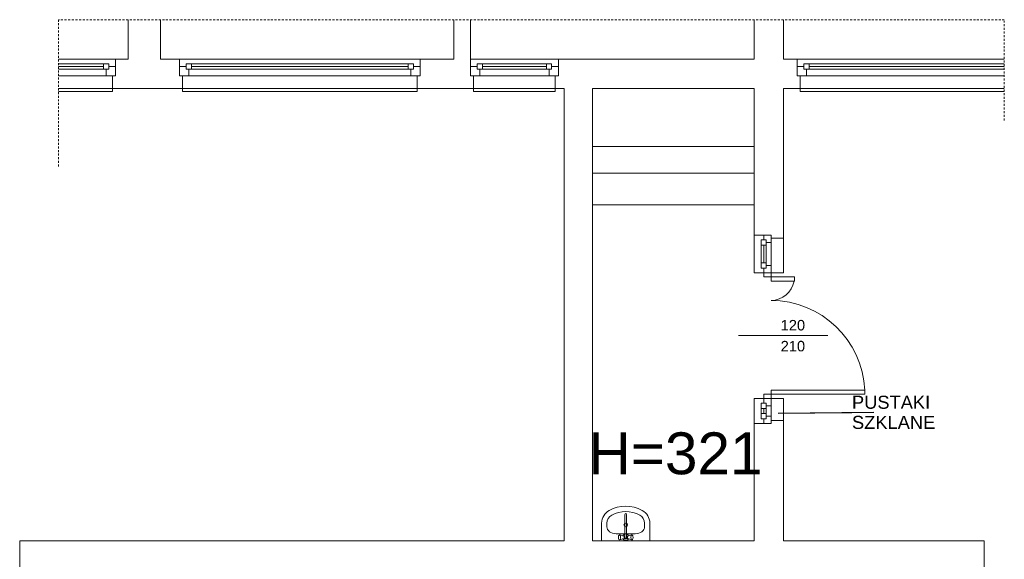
# Model space of a CAD drawing. Header units: millimetres. Extents: x 12683 to 90307, y 30842 to 62253.
# Tile 21 of 152: x 31396 to 32336, y 58749 to 59264. Entities that reach past the tile are written whole.
import ezdxf

# ---------------------------------------------------------------- set-up
doc = ezdxf.new("R2010")
doc.units = ezdxf.units.MM
doc.header["$LTSCALE"] = 0.6
doc.linetypes.add('CIEPLA', pattern=[5.7625, 3.175, -2.5875])
for name, color, linetype, lineweight in [('zzz_podklady_okna_opisy', 252, 'Continuous', 15), ('zzz_podklady_opisy', 252, 'Continuous', 15), ('zzz_podklady_sciany', 252, 'Continuous', 15)]:
    doc.layers.add(name, color=color, linetype=linetype, lineweight=lineweight)
doc.styles.add('GENERATED_STYLE_1', font='ARIAL.TTF')
doc.dimstyles.new('GENERATED_STYLE__5', dxfattribs={"dimtxt": 0.18, "dimasz": 91.2, "dimexe": 0.18, "dimexo": 0.0625, "dimgap": 0.09, "dimtad": 0, "dimtih": 1, "dimtoh": 1, "dimdec": 4, "dimzin": 0, "dimdsep": 46, "dimcen": 0.09, "dimadec": 0, "dimazin": 0, "dimtfac": 1, "dimtdec": 4, "dimtmove": 0, "dimatfit": 3, "dimldrblk": 'ARROWHEAD_5', "dimfxl": 1, "dimtolj": 1, "dimtzin": 0, "dimarcsym": 0})

# ---------------------------------------------------------------- blocks, each defined once
blk = doc.blocks.new('ARROWHEAD_5')
at = {"linetype": 'Continuous'}
blk.add_line((0, 0), (-1, 0), dxfattribs=at)
blk.add_solid([(-1, 0.2679), (0, 0), (-1, -0.2679), (-1, 0.2679)], dxfattribs=at)

msp = doc.modelspace()

# ---------------------------------------------------------------- linework, layer by layer
at = {"layer": 'zzz_podklady_okna_opisy'}
msp.add_line((32167.75, 58962.7), (32082.6, 58962.7), dxfattribs=at)
at = {"layer": 'zzz_podklady_sciany', "linetype": 'CIEPLA'}
for p, q in [((32336.4, 59264.4), (31433.1, 59264.4)), ((31433.1, 59264.4), (31433.1, 59122.68)), ((32336.4, 59168.21), (32336.4, 59264.4))]:
    msp.add_line(p, q, dxfattribs=at)
at = {"layer": 'zzz_podklady_sciany'}
for p, q in [((31499.6, 59264.4), (31499.6, 59226.7)), ((31530.6, 59226.7), (31530.6, 59264.4)), ((31810.6, 59264.4), (31810.6, 59226.7)), ((31826.6, 59226.7), (31826.6, 59264.4)), ((32097.6, 59264.4), (32097.6, 59226.7)), ((32125.6, 59226.7), (32125.6, 59264.4)), ((31433.1, 59226.7), (31487.6, 59226.7)), ((31433.1, 59226.7), (31487.6, 59226.7)), ((31433.1, 59222.2), (31476.1, 59222.2)), ((31433.1, 59222.2), (31476.1, 59222.2)), ((31433.1, 59222.2), (31476.1, 59222.2)), ((31476.1, 59217.2), (31476.1, 59222.2)), ((31476.1, 59222.2), (31481.1, 59222.2)), ((31476.1, 59222.2), (31476.1, 59217.2)), ((31481.1, 59222.2), (31481.1, 59217.2)), ((31487.6, 59219.7), (31487.6, 59226.7)), ((31499.6, 59226.7), (31487.6, 59226.7)), ((31548.6, 59226.7), (31530.6, 59226.7)), ((31548.6, 59219.7), (31548.6, 59226.7)), ((31778.6, 59226.7), (31548.6, 59226.7)), ((31778.6, 59226.7), (31548.6, 59226.7)), ((31778.6, 59219.7), (31778.6, 59226.7)), ((31810.6, 59226.7), (31778.6, 59226.7)), ((31826.6, 59219.7), (31826.6, 59226.7)), ((31910.6, 59226.7), (31826.6, 59226.7)), ((31910.6, 59226.7), (31826.6, 59226.7)), ((31910.6, 59219.7), (31910.6, 59226.7)), ((32097.6, 59226.7), (31910.6, 59226.7)), ((32128.57, 59226.7), (32125.6, 59226.7)), ((32138.6, 59226.7), (32128.57, 59226.7)), ((32138.6, 59219.7), (32138.6, 59226.7)), ((32138.6, 59226.7), (32336.4, 59226.7)), ((32138.6, 59226.7), (32336.4, 59226.7)), ((32145.1, 59222.2), (32150.1, 59222.2)), ((32145.1, 59217.2), (32145.1, 59222.2)), ((32150.1, 59222.2), (32336.4, 59222.2)), ((32150.1, 59222.2), (32336.4, 59222.2)), ((32150.1, 59222.2), (32150.1, 59217.2)), ((32150.1, 59217.2), (32150.1, 59222.2)), ((32150.1, 59222.2), (32336.4, 59222.2)), ((31433.1, 59219.7), (31476.1, 59219.7)), ((31433.1, 59217.2), (31476.1, 59217.2)), ((31478.6, 59210.7), (31433.1, 59210.7)), ((31478.6, 59210.7), (31433.1, 59210.7)), ((31481.1, 59217.2), (31476.1, 59217.2)), ((31476.1, 59217.2), (31478.6, 59217.2)), ((31478.6, 59210.7), (31478.6, 59217.2)), ((31478.6, 59217.2), (31481.1, 59217.2)), ((31478.6, 59217.2), (31478.6, 59210.7)), ((31487.6, 59210.7), (31478.6, 59210.7)), ((31481.1, 59217.2), (31481.1, 59219.7)), ((31481.1, 59219.7), (31487.6, 59219.7)), ((31484.6, 59198.7), (31484.6, 59210.7)), ((31484.6, 59210.7), (31487.6, 59210.7)), ((31484.6, 59210.7), (31487.6, 59210.7)), ((31487.6, 59210.7), (31487.6, 59219.7)), ((31487.6, 59219.7), (31487.6, 59210.7)), ((31487.6, 59210.7), (31487.6, 59219.7)), ((31548.6, 59210.7), (31548.6, 59219.7)), ((31548.6, 59219.7), (31548.6, 59210.7)), ((31548.6, 59210.7), (31548.6, 59219.7)), ((31551.6, 59210.7), (31548.6, 59210.7)), ((31551.6, 59210.7), (31548.6, 59210.7)), ((31551.6, 59198.7), (31551.6, 59210.7)), ((31775.6, 59198.7), (31775.6, 59210.7)), ((31775.6, 59210.7), (31778.6, 59210.7)), ((31775.6, 59210.7), (31778.6, 59210.7)), ((31778.6, 59210.7), (31778.6, 59219.7)), ((31778.6, 59210.7), (31778.6, 59219.7)), ((31778.6, 59210.7), (31778.6, 59219.7)), ((31826.6, 59210.7), (31826.6, 59219.7)), ((31826.6, 59219.7), (31826.6, 59210.7)), ((31826.6, 59210.7), (31826.6, 59219.7)), ((31829.6, 59210.7), (31826.6, 59210.7)), ((31829.6, 59210.7), (31826.6, 59210.7)), ((31829.6, 59198.7), (31829.6, 59210.7)), ((31907.6, 59198.7), (31907.6, 59210.7)), ((31907.6, 59210.7), (31910.6, 59210.7)), ((31907.6, 59210.7), (31910.6, 59210.7)), ((31910.6, 59210.7), (31910.6, 59219.7)), ((31910.6, 59210.7), (31910.6, 59219.7)), ((31910.6, 59210.7), (31910.6, 59219.7)), ((32138.6, 59210.7), (32138.6, 59219.7)), ((32138.6, 59219.7), (32145.1, 59219.7)), ((32138.6, 59210.7), (32138.6, 59219.7)), ((32138.6, 59210.7), (32138.6, 59219.7)), ((32141.6, 59210.7), (32138.6, 59210.7)), ((32147.6, 59210.7), (32138.6, 59210.7)), ((32141.6, 59210.7), (32138.6, 59210.7)), ((32141.6, 59198.7), (32141.6, 59210.7)), ((32145.1, 59219.7), (32145.1, 59217.2)), ((32145.1, 59217.2), (32147.6, 59217.2)), ((32150.1, 59217.2), (32145.1, 59217.2)), ((32147.6, 59217.2), (32147.6, 59210.7)), ((32147.6, 59210.7), (32147.6, 59217.2)), ((32147.6, 59217.2), (32150.1, 59217.2)), ((32336.4, 59210.7), (32147.6, 59210.7)), ((32336.4, 59210.7), (32147.6, 59210.7)), ((32150.1, 59219.7), (32336.4, 59219.7)), ((32150.1, 59217.2), (32336.4, 59217.2)), ((31433.1, 59198.7), (31484.6, 59198.7)), ((31433.1, 59195.7), (31484.6, 59195.7)), ((31484.6, 59198.7), (31551.6, 59198.7)), ((31484.6, 59195.7), (31484.6, 59198.7)), ((31775.6, 59198.7), (31551.6, 59198.7)), ((31551.6, 59195.7), (31551.6, 59198.7)), ((31775.6, 59195.7), (31551.6, 59195.7)), ((31775.6, 59198.7), (31829.6, 59198.7)), ((31775.6, 59198.7), (31775.6, 59195.7)), ((31907.6, 59198.7), (31829.6, 59198.7)), ((31829.6, 59195.7), (31829.6, 59198.7)), ((31907.6, 59195.7), (31829.6, 59195.7)), ((31907.6, 59198.7), (31916.1, 59198.7)), ((31907.6, 59198.7), (31907.6, 59195.7)), ((31916.1, 59198.7), (31916.1, 58766.7)), ((31943.1, 58766.7), (31943.1, 59198.7)), ((31943.1, 59198.7), (32097.6, 59198.7)), ((32097.6, 59198.7), (32097.6, 59058.7)), ((32125.6, 59055.7), (32125.6, 59198.7)), ((32125.6, 59198.7), (32128.57, 59198.7)), ((32128.57, 59198.7), (32141.6, 59198.7)), ((32141.6, 59198.7), (32336.4, 59198.7)), ((32141.6, 59198.7), (32141.6, 59195.7)), ((32141.6, 59195.7), (32336.4, 59195.7)), ((32097.6, 59143.26), (31943.1, 59143.26)), ((31943.1, 59117.7), (32097.6, 59117.7)), ((31943.1, 59087.7), (32097.6, 59087.7)), ((32106.6, 59058.7), (32097.6, 59058.7)), ((32097.6, 59058.7), (32097.6, 59022.7)), ((32113.6, 59058.7), (32106.6, 59058.7)), ((32113.6, 59058.7), (32106.6, 59058.7)), ((32113.6, 59058.7), (32106.6, 59058.7)), ((32113.6, 59055.7), (32113.6, 59058.7)), ((32125.6, 59055.7), (32113.6, 59055.7)), ((32125.6, 59055.7), (32125.6, 59022.7)), ((32125.6, 59022.7), (32097.6, 59022.7)), ((32106.6, 59022.7), (32113.6, 59022.7)), ((32113.6, 59022.7), (32106.6, 59022.7)), ((32106.6, 59022.7), (32106.6, 59018.7)), ((32113.6, 59022.7), (32106.6, 59022.7)), ((32113.6, 59018.7), (32113.6, 59022.7)), ((32106.6, 59018.7), (32113.6, 59018.7)), ((32113.6, 59018.7), (32136, 59018.7)), ((32113.6, 59014.7), (32113.6, 59018.7)), ((32136, 59014.7), (32113.6, 59014.7)), ((32136, 59018.7), (32136, 59014.7)), ((32203.2, 58910.7), (32113.6, 58910.7)), ((32113.6, 58910.7), (32113.6, 58906.7)), ((32203.2, 58906.7), (32203.2, 58910.7)), ((32097.6, 58878.7), (32097.6, 58902.7)), ((32125.6, 58902.7), (32097.6, 58902.7)), ((32113.6, 58906.7), (32106.6, 58906.7)), ((32106.6, 58906.7), (32106.6, 58902.7)), ((32106.6, 58902.7), (32113.6, 58902.7)), ((32113.6, 58902.7), (32106.6, 58902.7)), ((32106.6, 58902.7), (32113.6, 58902.7)), ((32113.6, 58906.7), (32203.2, 58906.7)), ((32113.6, 58902.7), (32113.6, 58906.7)), ((32125.6, 58881.7), (32125.6, 58902.7)), ((32125.6, 58881.7), (32113.6, 58881.7)), ((32113.6, 58881.7), (32113.6, 58878.7)), ((32125.6, 58766.7), (32125.6, 58881.7)), ((32106.6, 58878.7), (32097.6, 58878.7)), ((32097.6, 58878.7), (32097.6, 58766.7)), ((32113.6, 58878.7), (32106.6, 58878.7)), ((32113.6, 58878.7), (32106.6, 58878.7)), ((32113.6, 58878.7), (32106.6, 58878.7)), ((31974.07, 58791.85), (31974.07, 58769.83)), ((31975.64, 58769.83), (31975.64, 58791.85)), ((31951.86, 58766.7), (31951.86, 58783.5)), ((31956.86, 58780.14), (31956.86, 58783.5)), ((31992.86, 58780.14), (31992.86, 58783.5)), ((31997.86, 58766.7), (31997.86, 58783.5)), ((31965.75, 58773.47), (31983.97, 58773.47)), ((31967.94, 58770.97), (31967.86, 58770.32)), ((31967.86, 58770.32), (31967.86, 58769.62)), ((31967.86, 58769.62), (31967.94, 58768.97)), ((31968.09, 58771.5), (31967.94, 58770.97)), ((31967.94, 58768.97), (31968.09, 58768.44)), ((31968.3, 58771.85), (31968.09, 58771.5)), ((31968.09, 58768.44), (31968.3, 58768.09)), ((31968.82, 58772.22), (31968.3, 58771.85)), ((31969.1, 58772.37), (31968.82, 58772.22)), ((31969.38, 58772.22), (31969.1, 58772.37)), ((31972.85, 58771.17), (31969.1, 58772.37)), ((31972.85, 58768.76), (31969.1, 58767.57)), ((31969.63, 58771.81), (31969.38, 58772.22)), ((31969.81, 58771.17), (31969.63, 58771.81)), ((31969.63, 58768.13), (31969.81, 58768.77)), ((31969.91, 58770.38), (31969.81, 58771.17)), ((31969.81, 58768.77), (31969.91, 58769.55)), ((31969.91, 58769.55), (31969.91, 58770.38)), ((31976.87, 58771.17), (31980.62, 58772.37)), ((31976.87, 58768.76), (31980.62, 58767.57)), ((31979.9, 58771.17), (31979.81, 58770.38)), ((31979.81, 58770.38), (31979.81, 58769.55)), ((31979.81, 58769.55), (31979.9, 58768.77)), ((31980.09, 58771.81), (31979.9, 58771.17)), ((31979.9, 58768.77), (31980.09, 58768.13)), ((31980.33, 58772.22), (31980.09, 58771.81)), ((31980.62, 58772.37), (31980.33, 58772.22)), ((31980.9, 58772.22), (31980.62, 58772.37)), ((31980.9, 58772.22), (31981.41, 58771.85)), ((31981.62, 58771.5), (31981.41, 58771.85)), ((31981.41, 58768.09), (31981.62, 58768.44)), ((31981.77, 58770.97), (31981.62, 58771.5)), ((31981.62, 58768.44), (31981.77, 58768.97)), ((31981.85, 58770.32), (31981.77, 58770.97)), ((31981.77, 58768.97), (31981.85, 58769.62)), ((31981.85, 58769.62), (31981.85, 58770.32)), ((31983.97, 58773.47), (31983.97, 58773.47)), ((31396.1, 58766.7), (31396.1, 58656.7)), ((31916.1, 58766.7), (31396.1, 58766.7)), ((32097.6, 58766.7), (31943.1, 58766.7)), ((31951.86, 58766.7), (31997.86, 58766.7)), ((31968.82, 58767.71), (31968.3, 58768.09)), ((31968.82, 58767.71), (31969.1, 58767.57)), ((31969.1, 58767.57), (31969.38, 58767.71)), ((31969.38, 58767.71), (31969.63, 58768.13)), ((31980.09, 58768.13), (31980.33, 58767.71)), ((31980.33, 58767.71), (31980.62, 58767.57)), ((31980.62, 58767.57), (31980.9, 58767.71)), ((31980.9, 58767.71), (31981.41, 58768.09)), ((32317.1, 58766.7), (32125.6, 58766.7)), ((32317.1, 58699.7), (32317.1, 58766.7))]:
    msp.add_line(p, q, dxfattribs=at)
msp.add_circle((31974.86, 58781.89), 1.75, dxfattribs=at)
for centre, radius, start, end in [((32113.6, 59018.7), 22.4, 270, 349.87533), ((32113.6, 58906.7), 89.6, 2.55615, 90), ((31974.86, 58766.7), 33, 61.52544, 118.47456), ((31965.74, 58783.5), 13.89, 118.47456, 180), ((31965.74, 58783.5), 8.89, 118.47456, 180), ((31974.86, 58766.7), 28, 61.52544, 118.47456), ((31974.86, 58791.85), 0.788, 0, 180), ((31983.97, 58783.5), 8.89, 0, 61.52544), ((31983.97, 58783.5), 13.89, 0, 61.52544), ((31974.86, 58769.97), 3, 105.22531, 152.02347), ((31974.86, 58769.97), 3, 207.97653, 332.02347), ((31974.86, 58769.97), 1.68, 118.05488, 61.94512), ((31974.86, 58769.97), 0.8, 190, 350), ((31974.86, 58769.97), 3, 27.97653, 74.77469)]:
    msp.add_arc(centre, radius, start, end, dxfattribs=at)
for centre, major_axis, start_param, end_param in [((31965.75, 58780.14), (8.89, 0), 3.141593, 4.712389), ((31983.97, 58780.14), (-8.89, 0), 1.570796, 3.141593)]:
    msp.add_ellipse(centre, major_axis=major_axis, ratio=0.750558, start_param=start_param, end_param=end_param, dxfattribs=at)

# ---------------------------------------------------------------- texts
at = {"layer": 'zzz_podklady_okna_opisy', "char_height": 10, "attachment_point": 7, "style": 'GENERATED_STYLE_1'}
for s, insert in [('{120}', (32122.84, 58967.49)), ('{210}', (32122.84, 58947.49))]:
    msp.add_mtext(s, dxfattribs=dict(at, insert=insert))
at = {"layer": 'zzz_podklady_okna_opisy', "insert": (32190.92, 58889.32), "char_height": 12.5, "width": 78.0575, "attachment_point": 4, "line_spacing_factor": 0.923713, "style": 'GENERATED_STYLE_1'}
msp.add_mtext('{PUSTAKI\\PSZKLANE}', dxfattribs=at)
at = {"layer": 'zzz_podklady_opisy', "insert": (32022.42, 58849.98), "char_height": 40, "attachment_point": 5, "style": 'GENERATED_STYLE_1'}
msp.add_mtext('{H=321}', dxfattribs=at)

# ---------------------------------------------------------------- leaders
at = {"layer": 'zzz_podklady_okna_opisy', "annotation_type": 0, "has_hookline": 1, "hookline_direction": 0, "text_width": 77.78}
msp.add_leader([(32120.52, 58888.71), (32190.83, 58889.32)], dimstyle='GENERATED_STYLE__5', dxfattribs=at)

# ---------------------------------------------------------------- next in the draw order: wipeouts: each hides what was drawn before it
for points in [[(31560.1, 59222.2), (31560.1, 59217.2), (31557.6, 59217.2), (31557.6, 59210.7), (31769.6, 59210.7), (31769.6, 59217.2), (31767.1, 59217.2), (31767.1, 59222.2)], [(31838.1, 59222.2), (31838.1, 59217.2), (31835.6, 59217.2), (31835.6, 59210.7), (31901.6, 59210.7), (31901.6, 59217.2), (31899.1, 59217.2), (31899.1, 59222.2)]]:
    msp.add_wipeout(points).dxf.layer = 'zzz_podklady_sciany'
at = {"ltscale": 903.777792}
msp.add_wipeout([(32104.1, 59032.2), (32109.1, 59032.2), (32109.1, 59029.7), (32113.6, 59029.7), (32113.6, 59051.7), (32109.1, 59051.7), (32109.1, 59049.2), (32104.1, 59049.2)], dxfattribs=at).dxf.layer = 'zzz_podklady_sciany'
at = {"ltscale": 533.566557}
msp.add_wipeout([(32104.1, 58893.2), (32109.1, 58893.2), (32109.1, 58895.7), (32113.6, 58895.7), (32113.6, 58885.7), (32109.1, 58885.7), (32109.1, 58888.2), (32104.1, 58888.2)], dxfattribs=at).dxf.layer = 'zzz_podklady_sciany'

# ---------------------------------------------------------------- next in the draw order: linework, layer by layer
at = {"layer": 'zzz_podklady_sciany'}
for p, q in [((31560.1, 59222.2), (31555.1, 59222.2)), ((31555.1, 59222.2), (31555.1, 59217.2)), ((31767.1, 59222.2), (31560.1, 59222.2)), ((31767.1, 59222.2), (31560.1, 59222.2)), ((31560.1, 59217.2), (31560.1, 59222.2)), ((31772.1, 59222.2), (31767.1, 59222.2)), ((31767.1, 59222.2), (31767.1, 59217.2)), ((31772.1, 59217.2), (31772.1, 59222.2)), ((31838.1, 59222.2), (31833.1, 59222.2)), ((31833.1, 59222.2), (31833.1, 59217.2)), ((31899.1, 59222.2), (31838.1, 59222.2)), ((31899.1, 59222.2), (31838.1, 59222.2)), ((31838.1, 59217.2), (31838.1, 59222.2)), ((31904.1, 59222.2), (31899.1, 59222.2)), ((31899.1, 59222.2), (31899.1, 59217.2)), ((31904.1, 59217.2), (31904.1, 59222.2)), ((31555.1, 59219.7), (31548.6, 59219.7)), ((31548.6, 59210.7), (31557.6, 59210.7)), ((31555.1, 59217.2), (31555.1, 59219.7)), ((31557.6, 59217.2), (31555.1, 59217.2)), ((31555.1, 59217.2), (31560.1, 59217.2)), ((31557.6, 59210.7), (31557.6, 59217.2)), ((31557.6, 59210.7), (31769.6, 59210.7)), ((31767.1, 59219.7), (31560.1, 59219.7)), ((31767.1, 59217.2), (31560.1, 59217.2)), ((31767.1, 59217.2), (31772.1, 59217.2)), ((31772.1, 59217.2), (31769.6, 59217.2)), ((31769.6, 59217.2), (31769.6, 59210.7)), ((31769.6, 59210.7), (31778.6, 59210.7)), ((31778.6, 59219.7), (31772.1, 59219.7)), ((31772.1, 59219.7), (31772.1, 59217.2)), ((31833.1, 59219.7), (31826.6, 59219.7)), ((31826.6, 59210.7), (31835.6, 59210.7)), ((31833.1, 59217.2), (31833.1, 59219.7)), ((31835.6, 59217.2), (31833.1, 59217.2)), ((31833.1, 59217.2), (31838.1, 59217.2)), ((31835.6, 59210.7), (31835.6, 59217.2)), ((31835.6, 59210.7), (31901.6, 59210.7)), ((31899.1, 59219.7), (31838.1, 59219.7)), ((31899.1, 59217.2), (31838.1, 59217.2)), ((31899.1, 59217.2), (31904.1, 59217.2)), ((31904.1, 59217.2), (31901.6, 59217.2)), ((31901.6, 59217.2), (31901.6, 59210.7)), ((31901.6, 59210.7), (31910.6, 59210.7)), ((31910.6, 59219.7), (31904.1, 59219.7)), ((31904.1, 59219.7), (31904.1, 59217.2)), ((32104.1, 59054.2), (32104.1, 59049.2)), ((32109.1, 59054.2), (32104.1, 59054.2)), ((32106.6, 59058.7), (32106.6, 59054.2)), ((32106.6, 59054.2), (32109.1, 59054.2)), ((32109.1, 59054.2), (32109.1, 59051.7)), ((32109.1, 59049.2), (32109.1, 59054.2)), ((32109.1, 59051.7), (32113.6, 59051.7)), ((32113.6, 59051.7), (32113.6, 59058.7)), ((32113.6, 59055.7), (32113.6, 59058.7)), ((32113.6, 59029.7), (32113.6, 59051.7)), ((32104.1, 59049.2), (32104.1, 59032.2)), ((32104.1, 59049.2), (32104.1, 59032.2)), ((32104.1, 59049.2), (32109.1, 59049.2)), ((32106.6, 59049.2), (32106.6, 59032.2)), ((32109.1, 59049.2), (32109.1, 59032.2)), ((32109.1, 59032.2), (32104.1, 59032.2)), ((32104.1, 59032.2), (32104.1, 59027.2)), ((32109.1, 59027.2), (32109.1, 59032.2)), ((32104.1, 59027.2), (32109.1, 59027.2)), ((32109.1, 59027.2), (32106.6, 59027.2)), ((32106.6, 59027.2), (32106.6, 59022.7)), ((32113.6, 59029.7), (32109.1, 59029.7)), ((32109.1, 59029.7), (32109.1, 59027.2)), ((32113.6, 59022.7), (32113.6, 59029.7)), ((32106.6, 58898.2), (32106.6, 58902.7)), ((32113.6, 58902.7), (32113.6, 58895.7)), ((32104.1, 58893.2), (32104.1, 58898.2)), ((32104.1, 58898.2), (32109.1, 58898.2)), ((32104.1, 58888.2), (32104.1, 58893.2)), ((32104.1, 58888.2), (32104.1, 58893.2)), ((32109.1, 58893.2), (32104.1, 58893.2)), ((32109.1, 58898.2), (32106.6, 58898.2)), ((32106.6, 58888.2), (32106.6, 58893.2)), ((32109.1, 58895.7), (32109.1, 58898.2)), ((32109.1, 58898.2), (32109.1, 58893.2)), ((32113.6, 58895.7), (32109.1, 58895.7)), ((32109.1, 58888.2), (32109.1, 58893.2)), ((32113.6, 58895.7), (32113.6, 58885.7)), ((32104.1, 58883.2), (32104.1, 58888.2)), ((32104.1, 58888.2), (32109.1, 58888.2)), ((32109.1, 58883.2), (32104.1, 58883.2)), ((32106.6, 58878.7), (32106.6, 58883.2)), ((32106.6, 58883.2), (32109.1, 58883.2)), ((32109.1, 58888.2), (32109.1, 58883.2)), ((32109.1, 58883.2), (32109.1, 58885.7)), ((32109.1, 58885.7), (32113.6, 58885.7)), ((32113.6, 58885.7), (32113.6, 58878.7)), ((32113.6, 58881.7), (32113.6, 58878.7))]:
    msp.add_line(p, q, dxfattribs=at)

doc.saveas('drawing.dxf')
